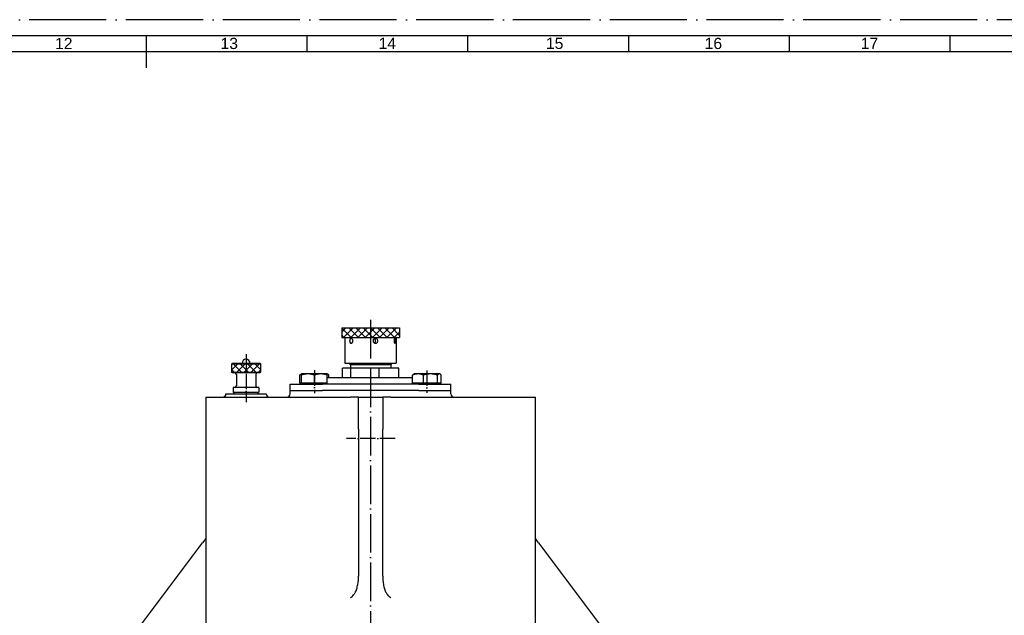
# Model space of a CAD drawing. Header units: millimetres. Extents: x -1 to 1188, y 0 to 841.
# Tile 31 of 32: x 559 to 865, y 656 to 841. Entities that reach past the tile are written whole.
import ezdxf
from ezdxf.enums import TextEntityAlignment as Align

# ---------------------------------------------------------------- set-up
doc = ezdxf.new("R2010")
doc.units = ezdxf.units.MM
doc.linetypes.add('DuongTam', pattern=[30, 24, -3, 0, -3])
for name, color, linetype in [('ChiaMien', 6, 'Continuous'), ('DauXen', 8, 'DuongTam'), ('DuongTam', 3, 'DuongTam'), ('Lien_Dam', 7, 'Continuous'), ('Lien_Manh', 5, 'Continuous'), ('MatCat', 1, 'Continuous')]:
    doc.layers.add(name, color=color, linetype=linetype)
doc.styles.add('VnArialH', font='VHARIAL.TTF', dxfattribs={"width": 0.8, "oblique": 15, "height": 5})
pattern_1 = [(45, (-171.315, -34.645), (-1.122532, 1.122532), []), (135, (-171.315, -34.645), (-1.122532, -1.122532), [])]

msp = doc.modelspace()

# ---------------------------------------------------------------- hatches: boundary and pattern name
at = {"layer": 'MatCat'}
h = msp.add_hatch(dxfattribs=at)
h.set_pattern_fill('ANSI37', color=256, scale=0.5, style=0)
h.set_pattern_definition(pattern_1)
h.paths.add_polyline_path([(676.71304, 745.07875), (667.71304, 745.07875), (667.71297, 742.07875), (676.71304, 742.07875)])
h.paths.add_polyline_path([(667.71304, 745.07875), (658.71304, 745.07875), (658.71304, 742.07875), (667.71297, 742.07875)])
h = msp.add_hatch(dxfattribs=at)
h.set_pattern_fill('ANSI37', color=256, scale=0.5, style=0)
h.set_pattern_definition(pattern_1)
h.paths.add_polyline_path([(633.46304, 733.82875), (624.46304, 733.82875), (624.46304, 731.32875), (633.46304, 731.32875)])

# ---------------------------------------------------------------- linework, layer by layer
at = {"layer": 'ChiaMien'}
for p, q in [((648, 831), (648, 836)), ((698, 831), (698, 836)), ((748, 831), (748, 836)), ((798, 831), (798, 836)), ((848, 831), (848, 836))]:
    msp.add_line(p, q, dxfattribs=at)
at = {"layer": 'DauXen'}
msp.add_line((1187.5, 841), (-1.5, 841), dxfattribs=at)
at = {"layer": 'DuongTam', "ltscale": 0.5}
msp.add_line((667.71309, 747.57875), (667.70673, 424.75214), dxfattribs=at)
at = {"layer": 'DuongTam', "ltscale": 0.2}
for p, q in [((628.96304, 736.95661), (628.96304, 722.03561)), ((650.22294, 731.90354), (650.22294, 724.78657)), ((685.23612, 731.82755), (685.23612, 724.90293)), ((675.35279, 710.72078), (660.24427, 710.72078))]:
    msp.add_line(p, q, dxfattribs=at)
at = {"layer": 'Lien_Dam'}
for p, q in [((598, 826), (598, 836)), ((1177.5, 831), (18.5, 831)), ((658.71304, 745.07875), (676.71304, 745.07875)), ((658.71304, 745.07875), (658.71304, 742.07875)), ((676.71304, 745.07875), (676.71304, 742.07875)), ((658.71304, 742.07875), (676.71304, 742.07875)), ((659.71304, 742.07875), (659.71304, 734.07875)), ((675.71304, 742.07875), (675.71304, 734.07875)), ((624.71304, 734.07875), (624.46304, 733.82875)), ((633.46304, 733.82875), (624.46304, 733.82875)), ((624.46304, 733.82875), (624.46304, 731.32875)), ((624.71304, 734.07875), (633.21304, 734.07875)), ((633.21304, 734.07875), (633.46304, 733.82875)), ((633.46304, 733.82875), (633.46304, 731.32875)), ((661.56318, 732.57875), (658.94738, 732.57875)), ((658.94738, 729.57875), (658.94738, 732.57875)), ((659.71304, 734.07875), (675.71304, 734.07875)), ((661.46304, 733.57875), (660.96304, 734.07875)), ((673.96304, 733.57875), (661.46304, 733.57875)), ((661.46304, 733.57875), (661.46304, 732.57875)), ((670.32884, 732.57875), (661.56318, 732.57875)), ((661.56318, 729.57875), (661.56318, 732.57875)), ((670.32884, 729.57875), (670.32884, 732.57875)), ((676.4787, 732.57875), (670.32884, 732.57875)), ((673.96304, 733.57875), (674.46304, 734.07875)), ((673.96304, 733.57875), (673.96304, 732.57875)), ((676.4787, 729.57875), (676.4787, 732.57875)), ((624.46304, 731.32875), (633.46304, 731.32875)), ((624.71304, 731.07875), (624.46304, 731.32875)), ((633.21304, 731.07875), (624.71304, 731.07875)), ((625.96304, 730.57875), (625.96304, 727.07875)), ((631.96304, 730.57875), (631.96304, 727.07875)), ((633.21304, 731.07875), (633.46304, 731.32875)), ((645.70692, 727.8788), (645.70692, 730.42154)), ((646.21302, 730.77879), (646.0231, 730.66914)), ((646.20645, 727.8788), (646.20645, 730.42154)), ((646.21304, 730.7788), (646.21302, 730.77879)), ((646.21305, 730.7788), (646.21304, 730.7788)), ((648.22295, 730.7788), (646.21305, 730.7788)), ((646.21966, 727.8788), (646.21966, 730.42154)), ((652.22293, 730.7788), (648.22295, 730.7788)), ((650.22624, 727.8788), (650.22624, 730.42154)), ((654.21304, 730.7788), (652.22293, 730.7788)), ((654.21304, 730.7788), (654.21305, 730.77879)), ((654.21305, 730.77879), (654.40298, 730.66914)), ((654.21962, 727.8788), (654.21962, 730.42154)), ((680.7867, 729.57875), (654.21962, 729.57875)), ((654.71916, 729.57875), (654.71916, 730.42154)), ((680.7867, 727.8788), (680.7867, 730.42154)), ((681.21304, 730.7788), (681.10106, 730.71416)), ((682.4646, 730.7788), (681.21304, 730.7788)), ((686.35568, 730.7788), (682.4646, 730.7788)), ((684.14251, 727.8788), (684.14251, 730.42154)), ((689.10411, 730.7788), (686.35568, 730.7788)), ((688.56885, 727.8788), (688.56885, 730.42154)), ((689.21304, 730.7788), (689.10411, 730.7788)), ((689.21304, 730.7788), (689.32501, 730.71416)), ((689.63938, 727.8788), (689.63938, 730.42154)), ((632.96304, 726.57875), (624.96304, 726.57875)), ((624.96304, 726.57875), (624.96304, 725.07875)), ((632.96304, 726.57875), (632.96304, 725.07875)), ((642.71304, 727.57875), (652.71304, 727.57875)), ((642.71304, 725.57875), (642.71304, 727.57875)), ((646.20645, 727.8788), (645.70692, 727.8788)), ((646.21966, 727.8788), (646.20645, 727.8788)), ((650.22624, 727.8788), (646.21966, 727.8788)), ((646.55554, 727.8788), (646.55554, 727.57875)), ((654.21962, 727.8788), (650.22624, 727.8788)), ((682.71304, 727.57875), (652.71304, 727.57875)), ((653.87054, 727.8788), (653.87054, 727.57875)), ((684.14251, 727.8788), (680.7867, 727.8788)), ((681.55554, 727.8788), (681.55554, 727.57875)), ((682.71304, 727.57875), (692.71304, 727.57875)), ((688.56885, 727.8788), (684.14251, 727.8788)), ((689.63938, 727.8788), (688.56885, 727.8788)), ((688.87054, 727.8788), (688.87054, 727.57875)), ((692.71304, 725.57875), (692.71304, 727.57875)), ((616.46304, 723.57875), (661.46304, 723.57875)), ((616.46304, 723.57875), (616.46304, 622.57875)), ((622.71304, 724.57875), (635.21304, 724.57875)), ((624.96304, 725.07875), (632.96304, 725.07875)), ((625.46304, 724.57875), (624.96304, 725.07875)), ((632.46304, 724.57875), (632.96304, 725.07875)), ((642.71304, 725.57875), (652.71304, 725.57875)), ((642.71304, 724.57875), (642.71304, 725.57875)), ((642.71304, 725.57875), (652.71304, 725.57875)), ((682.71304, 725.57875), (652.71304, 725.57875)), ((682.71304, 725.57875), (652.71304, 725.57875)), ((663.96304, 723.57875), (671.46304, 723.57875)), ((663.96304, 713.57875), (663.96304, 723.57875)), ((671.46304, 723.57875), (671.46304, 713.57875)), ((673.96304, 723.57875), (718.96304, 723.57875)), ((682.71304, 725.57875), (692.71304, 725.57875)), ((682.71304, 725.57875), (692.71304, 725.57875)), ((692.71304, 724.57875), (692.71304, 725.57875)), ((718.96304, 622.57875), (718.96304, 723.57875)), ((663.96304, 713.57875), (663.96304, 667.87194)), ((671.46304, 667.87194), (671.46304, 713.57875)), ((594.5994, 650.42723), (615.46304, 678.24542)), ((616.46304, 679.57875), (615.46304, 678.24542)), ((719.96304, 678.24542), (718.96304, 679.57875)), ((719.96304, 678.24542), (740.82668, 650.42723))]:
    msp.add_line(p, q, dxfattribs=at)
for centre, radius, start, end in [((628.96304, 734.07875), 1.25, 0, 180), ((625.46304, 730.57875), 0.5, 0, 90), ((632.46304, 730.57875), 0.5, 90, 180), ((625.46304, 727.07875), 0.5, 270, 0), ((632.46304, 727.07875), 0.5, 180, 270), ((621.71304, 724.57875), 1, 270, 0), ((636.21304, 724.57875), 1, 180, 270), ((641.71304, 724.57875), 1, 270, 0), ((693.71304, 724.57875), 1, 180, 270)]:
    msp.add_arc(centre, radius, start, end, dxfattribs=at)
for points, knots in [([(661.19372, 741.07875), (661.19372, 741.17298), (661.20464, 741.27346), (661.24963, 741.45823), (661.28377, 741.54252), (661.36406, 741.67564), (661.41558, 741.73335), (661.53129, 741.80991), (661.59555, 741.82875), (661.7187, 741.82875), (661.78574, 741.80991), (661.91149, 741.73335), (661.97014, 741.67564), (662.06381, 741.54252), (662.10509, 741.45823), (662.16016, 741.27346), (662.17387, 741.17298), (662.17387, 740.98452), (662.16016, 740.88405), (662.10509, 740.69928), (662.06381, 740.61498), (661.97014, 740.48186), (661.91149, 740.42415), (661.78574, 740.3476), (661.7187, 740.32875), (661.59555, 740.32875), (661.53129, 740.3476), (661.41558, 740.42415), (661.36406, 740.48186), (661.28377, 740.61498), (661.24963, 740.69928), (661.20464, 740.88405), (661.19372, 740.98452), (661.19372, 741.07875)], [0, 0, 0, 0, 0.0565387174, 0.0565387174, 0.1130774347, 0.1130774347, 0.1696160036, 0.1696160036, 0.2261545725, 0.2261545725, 0.2826931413, 0.2826931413, 0.3392317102, 0.3392317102, 0.3957704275, 0.3957704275, 0.4523091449, 0.4523091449, 0.5088478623, 0.5088478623, 0.5653865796, 0.5653865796, 0.6219251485, 0.6219251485, 0.6784637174, 0.6784637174, 0.7350022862, 0.7350022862, 0.7915408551, 0.7915408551, 0.8480795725, 0.8480795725, 0.9046182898, 0.9046182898, 0.9046182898, 0.9046182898]), ([(668.46884, 741.07875), (668.46884, 741.17298), (668.4877, 741.27346), (668.56414, 741.45823), (668.62172, 741.54252), (668.75413, 741.67564), (668.83782, 741.73335), (669.02056, 741.80991), (669.1196, 741.82875), (669.30472, 741.82875), (669.40307, 741.80991), (669.58332, 741.73335), (669.66524, 741.67564), (669.79435, 741.54252), (669.85015, 741.45823), (669.9241, 741.27346), (669.94227, 741.17298), (669.94227, 740.98452), (669.9241, 740.88405), (669.85015, 740.69928), (669.79435, 740.61498), (669.66524, 740.48186), (669.58332, 740.42415), (669.40307, 740.3476), (669.30472, 740.32875), (669.1196, 740.32875), (669.02056, 740.3476), (668.83782, 740.42415), (668.75413, 740.48186), (668.62172, 740.61498), (668.56414, 740.69928), (668.4877, 740.88405), (668.46884, 740.98452), (668.46884, 741.07875)], [0, 0, 0, 0, 0.0565387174, 0.0565387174, 0.1130774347, 0.1130774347, 0.1696160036, 0.1696160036, 0.2261545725, 0.2261545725, 0.2826931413, 0.2826931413, 0.3392317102, 0.3392317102, 0.3957704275, 0.3957704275, 0.4523091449, 0.4523091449, 0.5088478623, 0.5088478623, 0.5653865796, 0.5653865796, 0.6219251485, 0.6219251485, 0.6784637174, 0.6784637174, 0.7350022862, 0.7350022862, 0.7915408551, 0.7915408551, 0.8480795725, 0.8480795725, 0.9046182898, 0.9046182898, 0.9046182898, 0.9046182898]), ([(668.88237, 740.40747), (668.95388, 740.44443), (669.01854, 740.49342), (669.13519, 740.61491), (669.19027, 740.69913), (669.26327, 740.88386), (669.28121, 740.98439), (669.28121, 741.17312), (669.26327, 741.27364), (669.19027, 741.45838), (669.13519, 741.54259), (669.01854, 741.66409), (668.95388, 741.71307), (668.88237, 741.75004)], [0.2928609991, 0.2928609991, 0.2928609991, 0.2928609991, 0.3396986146, 0.3396986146, 0.3963160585, 0.3963160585, 0.4529335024, 0.4529335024, 0.5095509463, 0.5095509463, 0.5661683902, 0.5661683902, 0.6130060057, 0.6130060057, 0.6130060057, 0.6130060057]), ([(674.98815, 741.07875), (674.98815, 741.17298), (674.99609, 741.27346), (675.02755, 741.45823), (675.05098, 741.54252), (675.10311, 741.67564), (675.13528, 741.73335), (675.20231, 741.80991), (675.23708, 741.82875), (675.29906, 741.82875), (675.33037, 741.80991), (675.38487, 741.73335), (675.40814, 741.67564), (675.44357, 741.54252), (675.45809, 741.45823), (675.47699, 741.27346), (675.48144, 741.17298), (675.48144, 740.98452), (675.47699, 740.88405), (675.45809, 740.69928), (675.44357, 740.61498), (675.40814, 740.48186), (675.38487, 740.42415), (675.33037, 740.3476), (675.29906, 740.32875), (675.23708, 740.32875), (675.20231, 740.3476), (675.13528, 740.42415), (675.10311, 740.48186), (675.05098, 740.61498), (675.02755, 740.69928), (674.99609, 740.88405), (674.98815, 740.98452), (674.98815, 741.07875)], [0, 0, 0, 0, 0.0565387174, 0.0565387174, 0.1130774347, 0.1130774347, 0.1696160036, 0.1696160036, 0.2261545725, 0.2261545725, 0.2826931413, 0.2826931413, 0.3392317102, 0.3392317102, 0.3957704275, 0.3957704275, 0.4523091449, 0.4523091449, 0.5088478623, 0.5088478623, 0.5653865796, 0.5653865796, 0.6219251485, 0.6219251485, 0.6784637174, 0.6784637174, 0.7350022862, 0.7350022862, 0.7915408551, 0.7915408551, 0.8480795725, 0.8480795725, 0.9046182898, 0.9046182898, 0.9046182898, 0.9046182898]), ([(663.96304, 723.57875), (663.96304, 723.57875), (663.94202, 723.57875), (663.84904, 723.57875), (663.77695, 723.57875), (663.61983, 723.57875), (663.52906, 723.57875), (663.30657, 723.57875), (663.17448, 723.57875), (662.93219, 723.57875), (662.81041, 723.57875), (662.53757, 723.57875), (662.38612, 723.57875), (662.12314, 723.57875), (661.99526, 723.57875), (661.72917, 723.57875), (661.59086, 723.57875), (661.46304, 723.57875)], [1.010457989, 1.010457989, 1.010457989, 1.010457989, 1.197496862, 1.197496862, 1.384535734, 1.384535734, 1.531840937, 1.531840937, 1.679146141, 1.679146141, 1.784429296, 1.784429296, 1.889712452, 1.889712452, 1.966404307, 1.966404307, 2.043096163, 2.043096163, 2.043096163, 2.043096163]), ([(673.96304, 723.57875), (673.83522, 723.57875), (673.69691, 723.57875), (673.43081, 723.57875), (673.30293, 723.57875), (673.03995, 723.57875), (672.8885, 723.57875), (672.61567, 723.57875), (672.49389, 723.57875), (672.2516, 723.57875), (672.11951, 723.57875), (671.89702, 723.57875), (671.80625, 723.57875), (671.64913, 723.57875), (671.57703, 723.57875), (671.48406, 723.57875), (671.46304, 723.57875), (671.46304, 723.57875)], [2.043096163, 2.043096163, 2.043096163, 2.043096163, 2.119788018, 2.119788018, 2.196479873, 2.196479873, 2.301763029, 2.301763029, 2.407046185, 2.407046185, 2.554351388, 2.554351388, 2.701656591, 2.701656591, 2.888695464, 2.888695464, 3.075734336, 3.075734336, 3.075734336, 3.075734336]), ([(662.39919, 662.0118), (662.60147, 662.22814), (662.77278, 662.49375), (663.10393, 663.10556), (663.26375, 663.50723), (663.53154, 664.34734), (663.63847, 664.78612), (663.88986, 666.12122), (663.96304, 667.03553), (663.96304, 667.87194)], [2.862341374, 2.862341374, 2.862341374, 2.862341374, 3.028829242, 3.028829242, 3.27975083, 3.27975083, 3.530672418, 3.530672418, 4.032515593, 4.032515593, 4.032515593, 4.032515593]), ([(671.46304, 667.87194), (671.46304, 667.03553), (671.53621, 666.12122), (671.7876, 664.78612), (671.89453, 664.34734), (672.16232, 663.50723), (672.32215, 663.10556), (672.6533, 662.49375), (672.8246, 662.22814), (673.02688, 662.0118)], [1.280545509, 1.280545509, 1.280545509, 1.280545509, 1.782388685, 1.782388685, 2.033310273, 2.033310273, 2.28423186, 2.28423186, 2.450719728, 2.450719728, 2.450719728, 2.450719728]), ([(661.46304, 661.08345), (661.4647, 661.08498), (661.46637, 661.08651), (661.78161, 661.37681), (662.0981, 661.68979), (662.39919, 662.0118)], [-0.0014076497, -0.0014076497, -0.0014076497, -0.0014076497, 0, 0, 0.2648817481, 0.2648817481, 0.2648817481, 0.2648817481]), ([(673.96304, 661.08345), (673.96137, 661.08498), (673.9597, 661.08651), (673.64447, 661.37681), (673.32797, 661.68979), (673.02688, 662.0118)], [-0.2659124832, -0.2659124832, -0.2659124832, -0.2659124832, -0.264506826, -0.264506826, 0, 0, 0, 0])]:
    msp.add_open_spline(points, degree=3, knots=knots, dxfattribs=at)
for points, weights in [([(645.70692, 730.42154), (645.8727, 730.58231), (646.0231, 730.66914)], [1, 1.01673093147, 1.01871149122]), ([(646.20857, 730.6074), (645.9668, 730.5322), (645.70692, 730.42154)], [1.01599666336, 1.01145630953, 1]), ([(646.21305, 730.7788), (646.20999, 730.7788), (646.20645, 730.42154)], [1, 1.0379548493, 1]), ([(646.21966, 730.42154), (646.21612, 730.7788), (646.21305, 730.7788)], [1, 1.0379548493, 1]), ([(648.22295, 730.7788), (647.29322, 730.7788), (646.21966, 730.42154)], [1, 1.0379548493, 1]), ([(650.22624, 730.42154), (649.15268, 730.7788), (648.22295, 730.7788)], [1, 1.0379548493, 1]), ([(652.22293, 730.7788), (651.29626, 730.7788), (650.22624, 730.42154)], [1, 1.0379548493, 1]), ([(654.21962, 730.42154), (653.1496, 730.7788), (652.22293, 730.7788)], [1, 1.0379548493, 1]), ([(654.21305, 730.77879), (654.2161, 730.77703), (654.21962, 730.42154)], [1.00038820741, 1.03775974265, 1]), ([(654.71916, 730.42154), (654.45033, 730.68224), (654.21478, 730.75167)], [1, 1.02741496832, 1.01522601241]), ([(682.4646, 730.7788), (681.68588, 730.7788), (680.7867, 730.42154)], [1, 1.0379548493, 1]), ([(680.7867, 730.42154), (680.953, 730.62867), (681.10106, 730.71416)], [1, 1.02166002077, 1.0185982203]), ([(684.14251, 730.42154), (683.24332, 730.7788), (682.4646, 730.7788)], [1, 1.0379548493, 1]), ([(686.35568, 730.7788), (685.32854, 730.7788), (684.14251, 730.42154)], [1, 1.0379548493, 1]), ([(688.56885, 730.42154), (687.38281, 730.7788), (686.35568, 730.7788)], [1, 1.0379548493, 1]), ([(689.10411, 730.7788), (688.8557, 730.7788), (688.56885, 730.42154)], [1, 1.0379548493, 1]), ([(689.63938, 730.42154), (689.35253, 730.7788), (689.10411, 730.7788)], [1, 1.0379548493, 1])]:
    msp.add_rational_spline(points, weights, degree=2, dxfattribs=at)
at = {"layer": 'Lien_Manh'}
msp.add_line((1182.5, 836), (13.5, 836), dxfattribs=at)

# ---------------------------------------------------------------- texts
at = {"layer": 'ChiaMien', "style": 'VnArialH'}
for s, p in [('12', (572.26136, 833.61789)), ('13', (623.73864, 833.61789)), ('14', (672.90236, 833.61789)), ('15', (724.95988, 833.61789)), ('16', (774.33282, 833.61789)), ('17', (822.89299, 833.61789))]:
    msp.add_text(s, height=3.5, dxfattribs=at).set_placement(p, align=Align.MIDDLE)

doc.saveas('drawing.dxf')
